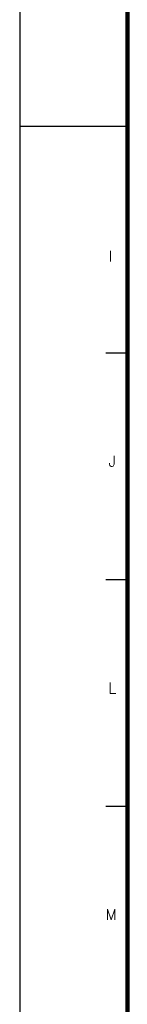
# Model space of a CAD drawing. Header units: millimetres. Extents: x 664 to 730045, y -4 to 80.
# Tile 2 of 78: x 664.25 to 666.75, y 18.01 to 40.85. Entities that reach past the tile are written whole.
import ezdxf

# ---------------------------------------------------------------- set-up
doc = ezdxf.new("R2010")
doc.units = ezdxf.units.MM
doc.header["$MEASUREMENT"] = 0
doc.layers.add('Margem', color=4, linetype='Continuous')
doc.styles.add('ROMANS', font='ROMANS')

msp = doc.modelspace()

# ---------------------------------------------------------------- linework, layer by layer
at = {"layer": 'Margem', "color": 1}
for p, q in [((664.2538, 80.4197), (664.2538, -3.6803)), ((666.7538, 38.3697), (664.2538, 38.3697)), ((666.7538, 33.1135), (666.2538, 33.1135)), ((666.7538, 27.8572), (666.2538, 27.8572)), ((666.7538, 22.601), (666.2538, 22.601))]:
    msp.add_line(p, q, dxfattribs=at)
at = {"layer": 'Margem', "lineweight": 100}
msp.add_line((666.7538, -2.6803), (666.7538, 79.4197), dxfattribs=at)

# ---------------------------------------------------------------- texts
at = {"layer": 'Margem', "color": 1, "char_height": 0.25, "attachment_point": 8, "line_spacing_factor": 0.798, "style": 'ROMANS'}
for s, insert, width in [('I', (666.3624, 35.2413), 0.369767), ('J', (666.4036, 30.4831), 0.668176), ('L', (666.4036, 25.2245), 0.739534), ('M', (666.3801, 19.9706), 1.109302)]:
    msp.add_mtext(s, dxfattribs=dict(at, insert=insert, width=width))

doc.saveas('drawing.dxf')
